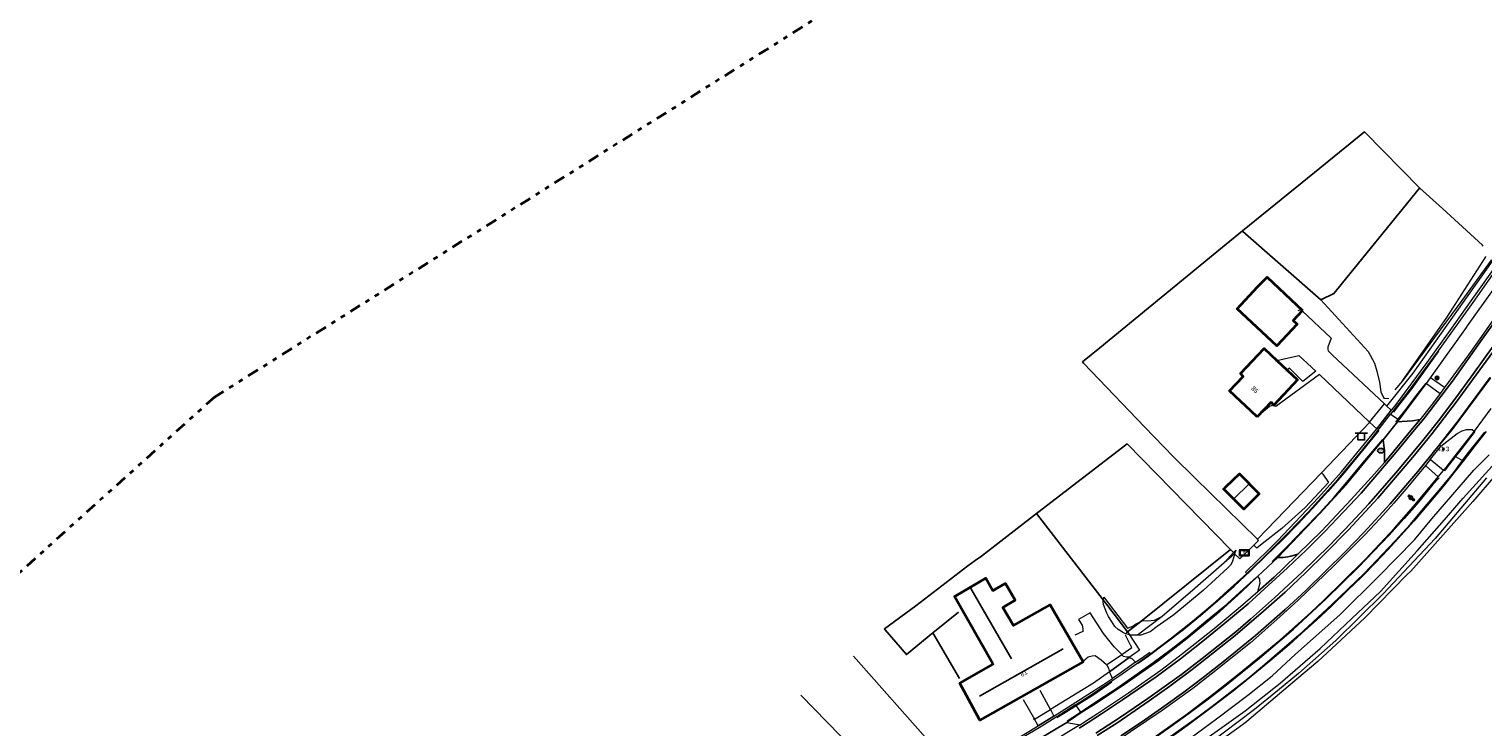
# Model space of a CAD drawing. Header units: metres. Extents: x 169249 to 194689, y 406250 to 412203.
# Tile 241 of 256: x 184550 to 184875, y 410184 to 410340. Entities that reach past the tile are written whole.
import ezdxf
from ezdxf.enums import TextEntityAlignment as Align

# ---------------------------------------------------------------- set-up
doc = ezdxf.new("R2010")
doc.units = ezdxf.units.M
doc.linetypes.add('BGT_NLCS_N264$0$AL-TEKENBLADGRENS', pattern=[11.5, 2.5, -1.5, 1, -1.5, 1, -1.5, 2.5])
doc.layers.get('0').update_dxf_attribs({"linetype": 'CONTINUOUS'})
for name, color, linetype, lineweight in [('BGT_NLCS_N264$0$B-WE-GW-TALUD_KRUIN-G', 252, 'CONTINUOUS', 18), ('BGT_NLCS_N264$0$B-WE-GW-TALUD_TEEN-G', 252, 'CONTINUOUS', 18), ('BGT_NLCS_N264$0$B-WE-GW-WATERGANG_INSTEEK-G', 252, 'CONTINUOUS', 18), ('BGT_NLCS_N264$0$B-WE-GW-WATERGANG_SLOOT_BODEM-G', 252, 'CONTINUOUS', 18), ('BGT_NLCS_N264$0$B-WE-IE-TERREINAFSCHEIDING_KUNSTMATIG_HEKWERK-G', 252, 'BGT_NLCS_N264$0$IE-TERREINAFSCHEIDING-KUNSTMATIG', 18), ('BGT_NLCS_N264$0$B-WE-OG-TOPOGRAFIE_BEBOUWING-G', 252, 'CONTINUOUS', 35), ('BGT_NLCS_N264$0$B-WE-OG-TOPOGRAFIE_CULTUURSCHEIDING-G', 252, 'CONTINUOUS', 18), ('BGT_NLCS_N264$0$B-WE-OG-TOPOGRAFIE_TERREIN_GROEN-GV', 252, 'CONTINUOUS', 18), ('BGT_NLCS_N264$0$B-WE-OG-TOPOGRAFIE_TERREIN_ONBEGROEID-GV', 252, 'CONTINUOUS', 18), ('BGT_NLCS_N264$0$B-WE-OG-TOPOGRAFIE_WEG_BERM-GV', 252, 'CONTINUOUS', 18), ('BGT_NLCS_N264$0$B-WE-OG-TOPOGRAFIE_WEG_RIJWEG-GV', 252, 'CONTINUOUS', 18), ('BGT_NLCS_N264$0$B-WE-OG-TOPOGRAFIE_WEG_RIJWIELPAD-GV', 252, 'CONTINUOUS', 18), ('BGT_NLCS_N264$0$B-WE-OG-TOPOGRAFIE_WEG_VERHARD-G', 252, 'CONTINUOUS', 18), ('BGT_NLCS_N264$0$B-WE-VW-BEWEGWIJZERING_DRAAGCONSTRUCTIE-S', 252, 'CONTINUOUS', 25), ('BGT_NLCS_N264$0$B-WE-VW-VERKEERSTEKEN_BORD-S', 252, 'CONTINUOUS', 25), ('BGT_NLCS_N264$0$X-XX-AL-TEKENBLADGRENS-G', 252, 'BGT_NLCS_N264$0$AL-TEKENBLADGRENS', 35), ('X-XX-AL-REFERENTIE-G', 7, 'CONTINUOUS', 18)]:
    doc.layers.add(name, color=color, linetype=linetype, lineweight=lineweight)
for name, color, linetype in [('BGT_NLCS_N264$0$B-WE-IE-MEUBILAIR_WEGMEUBILAIR-S', 252, 'CONTINUOUS'), ('BGT_NLCS_N264$0$B-WE-IE-TERREINAFSCHEIDING_KUNSTMATIG_HEKWERK_RASTER-G', 252, 'CONTINUOUS'), ('BGT_NLCS_N264$0$B-WE-KG-KADASTRAAL_NOK-G', 252, 'CONTINUOUS'), ('BGT_NLCS_N264$0$B-WE-KL-WATER_BRANDLEIDING_PUT-S', 252, 'CONTINUOUS'), ('BGT_NLCS_N264$0$B-WE-OG-TOPOGRAFIE_WEG_INRIT-GV', 252, 'CONTINUOUS'), ('BGT_NLCS_N264$0$B-WE-VW-MARKERING-G', 252, 'CONTINUOUS'), ('BGT_NLCS_N264$0$B-WE-VW-VERKEERSTEKEN_DRAAGCONSTRUCTIE-S', 252, 'CONTINUOUS'), ('BGT_NLCS_N264$0$Label_Nummeraanduidingreeks', 252, 'CONTINUOUS'), ('BGT_NLCS_N264$0$Label_Puntobject', 252, 'CONTINUOUS')]:
    doc.layers.add(name, color=color, linetype=linetype)
doc.styles.add('BGT_NLCS_N264$0$NLCS-ISO', font='NLCS-ISO.ttf')
doc.styles.add('BGT_NLCS_N264$0$STANDARD', font='txt')
doc.linetypes.add('BGT_NLCS_N264$0$IE-TERREINAFSCHEIDING-KUNSTMATIG', pattern='A,4,[82,NLCS.SHX,S=0.75,R=90,X=0,Y=0],4,-2', length=10)

# ---------------------------------------------------------------- blocks, each defined once
blk = doc.blocks.new('BGT_NLCS_N264$0$SVW-VERKEERSTEKEN_BORD_ANWB-SO')
blk.add_line((-1.375, 0), (1.375, 0))
at = {"flags": 128}
blk.add_lwpolyline([(-0.75, 0), (-0.75, -1.5), (0.75, -1.5), (0.75, 0)], close=True, dxfattribs=at)
blk = doc.blocks.new('BGT_NLCS_N264$0$SIE-WEG_WEGWIJZER-SO')
for q in [(-0.29, -0.29), (0, 0.41), (0.29, -0.29)]:
    blk.add_line((0, 0), q)
blk.add_circle((0, 0), 0.413)
blk = doc.blocks.new('BGT_NLCS_N264$0$SRI-TERREINKAST-SO')
at = {"ltscale": 0.1}
h = blk.add_hatch(color=256, dxfattribs=at)
h.paths.add_polyline_path([(1.16, 0.64), (-1.01, 0.64), (-1.01, -0.71), (1.16, -0.71)])
h.paths.add_polyline_path([(1.01, 0.49), (-0.86, 0.49), (-0.86, -0.56), (1.01, -0.56)], flags=16)
at = {"flags": 128}
for points in [[(1.16, 0.64), (-1.01, 0.64), (-1.01, -0.71), (1.16, -0.71)], [(1.01, 0.49), (-0.86, 0.49), (-0.86, -0.56), (1.01, -0.56)]]:
    blk.add_lwpolyline(points, close=True, dxfattribs=at)
at = {"style": 'BGT_NLCS_N264$0$NLCS-ISO'}
blk.add_text('RI', height=0.6, dxfattribs=at).set_placement((-0.26, -0.29))
blk = doc.blocks.new('BGT_NLCS_N264$0$SIE-WEG_STRAATPOT_BRANDKRAAN-SO')
blk.add_ellipse((0, 0), major_axis=(-0.729, 0), ratio=0.685994)
at = {"style": 'BGT_NLCS_N264$0$NLCS-ISO'}
blk.add_text('BR', height=0.4, dxfattribs=at).set_placement((-0.3, -0.15))
blk = doc.blocks.new('BGT_NLCS_N264$0$SIE-WEG_VERKEERSBORD_PAAL-SO')
blk.add_line((-0.3, 0), (0.3, 0))
for radius in [0.2, 0.0745]:
    blk.add_circle((0, 0), radius)
blk = doc.blocks.new('BGT_NLCS_N264$0$SIE-WEG_PAAL_ALGEMEEN_TYPE_02-SO')
at = {"ltscale": 0.5}
h = blk.add_hatch(color=256, dxfattribs=at)
h.paths.add_polyline_path([(0, 0), (0.1875, 0, 0.41421356), (0, 0.1875)])
h.paths.add_polyline_path([(0, -0.1875), (0, 0), (-0.1875, 0, 0.41421356)])
for p, q in [((-0.1875, 0), (0.1875, 0)), ((0, -0.1875), (0, 0.1875))]:
    blk.add_line(p, q, dxfattribs=at)
blk.add_circle((0, 0), 0.1875, dxfattribs=at)
blk = doc.blocks.new('BGT_NLCS_N264')
at = {"layer": 'BGT_NLCS_N264$0$B-WE-GW-TALUD_KRUIN-G'}
for p, q in [((184856.9, 410261.17, 11.32), (184855.17, 410259.13, 11.29)), ((184819.57, 410223.32, 10.83), (184819.34, 410222.48, 10.9))]:
    blk.add_line(p, q, dxfattribs=at)
for points in [[(184876.75, 410288.15, 11.43), (184870.13, 410279.14, 11.4), (184856.9, 410261.17, 11.32)], [(184794.91, 410204.62, 11.27), (184794.34, 410204.85, 11.27), (184794.02, 410205.07, 11.26), (184793.26, 410205.59, 11.24), (184792.52, 410206.24, 11.25), (184791.76, 410207.41, 11.26), (184791.1, 410208.47, 11.24), (184790.75, 410209.22, 11.18), (184790.36, 410210.21, 11.14), (184790, 410211.17, 11.05), (184789.95, 410211.79, 11.01), (184789.96, 410212.16, 10.98)], [(184789.96, 410212.16, 10.98), (184789.97, 410212.28, 10.98), (184789.98, 410212.47, 10.96), (184790.05, 410212.79, 10.77)], [(184795.8, 410204.38, 11.29), (184795.24, 410204.49, 11.28), (184794.91, 410204.62, 11.27)]]:
    blk.add_polyline3d(points, dxfattribs=at)
at = {"layer": 'BGT_NLCS_N264$0$B-WE-GW-TALUD_TEEN-G'}
blk.add_line((184819.07, 410222.76, 10.78), (184819.57, 410223.32, 10.83), dxfattribs=at)
blk.add_polyline3d([(184790.05, 410212.79, 10.77), (184795.4, 410205.84, 10.74), (184796.53, 410206.29, 10.73), (184797.16, 410206.74, 10.72), (184798.33, 410207.36, 10.71)], dxfattribs=at)
at = {"layer": 'BGT_NLCS_N264$0$B-WE-GW-WATERGANG_INSTEEK-G'}
blk.add_polyline3d([(184877.65, 410239.98, 10.25), (184872.59, 410234.2, 10.22), (184858.73, 410218.63, 10.15), (184857.87, 410217.75, 10.15), (184848.47, 410208.13, 10.2), (184837.94, 410198.42, 10.24), (184833.24, 410194.43, 10.25), (184822.61, 410185.43, 10.27), (184822.02, 410184.93, 10.27), (184821.11, 410184.27, 10.27), (184809.13, 410175.59, 10.27)], dxfattribs=at)
at = {"layer": 'BGT_NLCS_N264$0$B-WE-GW-WATERGANG_SLOOT_BODEM-G'}
for points in [[(184875.68, 410239.45, 9.28), (184864.2, 410225.91, 9.28), (184852.56, 410213.5, 9.27), (184842.01, 410203.1, 9.27), (184833.63, 410195.71, 9.27), (184828.93, 410191.86, 9.29), (184823.8, 410187.65, 9.31), (184813.43, 410179.83, 9.32)], [(184812.08, 410180.48, 9.29), (184817.49, 410184.36, 9.29), (184821.7, 410187.37, 9.29), (184829.51, 410193.54, 9.3), (184838.46, 410201.32, 9.29), (184845.59, 410207.99, 9.28), (184851.98, 410214.07, 9.28), (184860.2, 410223.15, 9.27), (184866.25, 410230.11, 9.27), (184869.48, 410233.82, 9.27), (184870.48, 410234.96, 9.27), (184877.61, 410242.8, 9.27)]]:
    blk.add_polyline3d(points, dxfattribs=at)
at = {"layer": 'BGT_NLCS_N264$0$B-WE-IE-TERREINAFSCHEIDING_KUNSTMATIG_HEKWERK-G'}
for p, q in [((184853.7, 410255.84, 10.99), (184859.31, 410262.86, 11.43)), ((184849.48, 410251.85, 11.23), (184838.75, 410240.57, 11.66)), ((184790.93, 410197.78, 11.55), (184794.07, 410199.95, 11.53))]:
    blk.add_line(p, q, dxfattribs=at)
blk.add_polyline3d([(184794.07, 410199.95, 11.53), (184796.33, 410201.5, 11.52), (184796.04, 410202.08, 11.48), (184794.93, 410204.31, 11.35)], dxfattribs=at)
at = {"layer": 'BGT_NLCS_N264$0$B-WE-IE-TERREINAFSCHEIDING_KUNSTMATIG_HEKWERK_RASTER-G'}
for p, q in [((184824.44, 410225.76, 11.12), (184838.75, 410240.57, 11.66)), ((184789.96, 410212.16, 10.88), (184775, 410231.49, 10.76)), ((184818.41, 410223.41, 10.8), (184798.33, 410207.36, 10.71)), ((184751.84, 410204.82, 11.05), (184757.59, 410209.42, 11.71)), ((184751.84, 410204.82, 11.05), (184757.79, 410194.57, 11.66)), ((184798.33, 410207.36, 10.71), (184795.39, 410205, 10.87))]:
    blk.add_line(p, q, dxfattribs=at)
for points in [[(184821.07, 410294.69, 11.02), (184837.18, 410307.74, 11.02), (184848.39, 410316.82, 11.02), (184860.77, 410304.24, 10.92), (184865.81, 410299.68, 10.85), (184874.82, 410291.53, 10.73)], [(184838.62, 410279.31, 11.15), (184841.54, 410280.72, 11.1), (184860.73, 410304.28, 10.92)], [(184821.07, 410294.69, 11.02), (184816.61, 410291.04, 11), (184789.16, 410268.58, 10.9), (184785.27, 410265.4, 10.88), (184785.51, 410265.15, 10.88), (184787.31, 410263.28, 10.87), (184799.19, 410250.91, 10.82), (184805.69, 410244.14, 10.78), (184810.42, 410239.5, 10.87), (184824.44, 410225.76, 11.12)], [(184821.07, 410294.69, 11.02), (184821.21, 410294.58, 11.02), (184838.62, 410279.31, 11.15)], [(184775, 410231.49, 10.76), (184775.29, 410231.72, 10.76), (184795.29, 410247.05, 10.72), (184818.41, 410223.41, 10.8)], [(184775, 410231.49, 10.76), (184762.74, 410221.97, 11.29), (184761.26, 410221.02, 11.35), (184759.67, 410219.79, 11.32), (184748.03, 410210.86, 11.08), (184741.01, 410205.67, 11.01), (184741.19, 410205.46, 11), (184745.92, 410199.96, 10.99), (184751.84, 410204.82, 11.05)], [(184795.39, 410205, 10.87), (184792.39, 410208.98, 10.88), (184791.37, 410210.32, 10.88), (184791.02, 410210.79, 10.88), (184790.62, 410211.32, 10.88), (184789.96, 410212.16, 10.88)], [(184722.28, 410190.85, 10.68), (184740, 410172.77, 10.59), (184751.91, 410179.49, 11.04), (184734.07, 410199.6, 10.8)]]:
    blk.add_polyline3d(points, dxfattribs=at)
at = {"layer": 'BGT_NLCS_N264$0$B-WE-KG-KADASTRAAL_NOK-G'}
for p, q in [((184769.43, 410199, 17), (184760.36, 410214.75, 17.13)), ((184762.25, 410190.62, 20.08), (184781, 410201.23, 20.08))]:
    blk.add_line(p, q, dxfattribs=at)
blk.add_polyline3d([(184822.45, 410238.03, 15.36), (184822.41, 410237.99, 15.35), (184819.32, 410234.9, 15.11), (184819.17, 410234.74, 15.1)], dxfattribs=at)
at = {"layer": 'BGT_NLCS_N264$0$B-WE-OG-TOPOGRAFIE_BEBOUWING-G'}
for p, q in [((184834.51, 410276.92, 14.1), (184834.43, 410276.83, 14.11)), ((184828.79, 410265.72, 14.68), (184831.07, 410263.57, 14.7)), ((184827.48, 410256.42, 15.82), (184824.35, 410253.08, 15.69)), ((184824.35, 410253.08, 15.69), (184824.27, 410253.15, 15.69))]:
    blk.add_line(p, q, dxfattribs=at)
for points in [[(184834.43, 410276.83, 14.11), (184832.41, 410274.65, 14.39), (184833.29, 410273.83, 14.48), (184828.77, 410268.96, 14.47), (184819.92, 410277.26, 14.44), (184824.43, 410282.17, 14.37), (184826.64, 410284.34, 13.98), (184834.51, 410276.92, 14.1)], [(184824.27, 410253.15, 15.69), (184818.19, 410258.94, 15.63), (184821.24, 410262.16, 15.67), (184820.64, 410262.79, 14.64), (184825.95, 410268.41, 14.67), (184828.79, 410265.72, 14.68)], [(184831.07, 410263.57, 14.7), (184833.41, 410261.36, 14.71), (184828.12, 410255.75, 14.68), (184827.48, 410256.42, 15.82)], [(184824.35, 410253.08, 15.69), (184824.35, 410253.08, 15.69), (184824.35, 410253.08, 15.69)], [(184819.03, 410239.03, 13.37), (184820.45, 410240.37, 13.44), (184824.85, 410235.86, 13.47), (184821.41, 410232.44, 13.45), (184816.87, 410236.99, 13.27), (184817.21, 410237.31, 13.28), (184819.03, 410239.03, 13.37)], [(184756.97, 410213.1, 14.03), (184759.91, 410214.82, 14.03), (184763.69, 410217.04, 14.03), (184765.26, 410214.25, 14), (184765.69, 410214.49, 13.89), (184768.04, 410215.83, 13.26), (184768.08, 410215.85, 13.25), (184770.23, 410212.15, 13.22), (184767.46, 410210.49, 14.01), (184769.9, 410206.45, 13.98), (184778.09, 410211.06, 13.98), (184785.43, 410198.31, 15.61), (184762.33, 410185.28, 15.63), (184757.85, 410193.56, 15.69), (184765.29, 410197.78, 15.51), (184765.24, 410197.88, 13.64), (184756.71, 410212.95, 14.03), (184756.97, 410213.1, 14.03)]]:
    blk.add_polyline3d(points, dxfattribs=at)
at = {"layer": 'BGT_NLCS_N264$0$B-WE-OG-TOPOGRAFIE_CULTUURSCHEIDING-G'}
blk.add_line((184874.94, 410291.29, 10.46), (184874.82, 410291.53, 10.73), dxfattribs=at)
for points in [[(184856.9, 410261.17, 11.32), (184866.77, 410275.34, 11.23), (184875.54, 410288.88, 10.97), (184875.56, 410288.99, 10.94)], [(184838.62, 410279.31, 11.15), (184841.81, 410275.78, 11.26), (184849.21, 410267.71, 11.33), (184850.64, 410265.08, 11.4), (184851.16, 410263.29, 11.44), (184851.72, 410260.86, 11.48), (184852.08, 410258.72, 11.52), (184852.71, 410257.31, 11.53), (184853.81, 410257.22, 11.54)]]:
    blk.add_polyline3d(points, dxfattribs=at)
at = {"layer": 'BGT_NLCS_N264$0$B-WE-OG-TOPOGRAFIE_TERREIN_GROEN-GV'}
for p, q in [((184819.07, 410222.76, 10.78), (184819.34, 410222.48, 10.9)), ((184795.39, 410205, 10.87), (184794.91, 410204.62, 5.26)), ((184795.66, 410199.33, 10.62), (184795.77, 410199.29, 11.51))]:
    blk.add_line(p, q, dxfattribs=at)
blk.add_polyline3d([(184823.62, 410224.39, 10.98), (184824.71, 410225.46, 11.04), (184824.44, 410225.76, 11.12)], dxfattribs=at)
at = {"layer": 'BGT_NLCS_N264$0$B-WE-OG-TOPOGRAFIE_TERREIN_ONBEGROEID-GV', "linetype": 'Continuous'}
for p, q in [((184849.54, 410251.92, 11.37), (184852.84, 410256.01, 11.37)), ((184852.84, 410256.01, 11.37), (184853.37, 410255.51, 11.36)), ((184853.37, 410255.51, 11.36), (184853.7, 410255.84, 10.99)), ((184774.54, 410185.52, 11.53), (184778.16, 410187.69, 11.54))]:
    blk.add_line(p, q, dxfattribs=at)
blk.add_polyline3d([(184859.31, 410262.86, 11.43), (184877.04, 410287.95, 11.31), (184876.75, 410288.15, 11.43)], dxfattribs=at)
at = {"layer": 'BGT_NLCS_N264$0$B-WE-OG-TOPOGRAFIE_WEG_BERM-GV'}
for p, q in [((184849.54, 410251.92, 11.37), (184849.48, 410251.85, 11.23)), ((184851.13, 410250.41, 11.33), (184849.54, 410251.92, 11.37)), ((184864.9, 410239.7, 11.54), (184862.06, 410242.23, 11.77)), ((184817.02, 410220.49, 10.6), (184819.07, 410222.76, 10.78)), ((184819.34, 410222.48, 10.9), (184817.02, 410220.49, 10.6)), ((184819.07, 410222.76, 10.78), (184818.41, 410223.41, 10.8)), ((184803.13, 410208.46, 10.69), (184797.62, 410204.27, 11.28)), ((184795.39, 410205, 10.87), (184795.8, 410204.38, 11.29)), ((184790.87, 410193.84, 11.35), (184792.01, 410194.63, 11.33)), ((184792.01, 410194.63, 11.33), (184791.35, 410196.11, 11.44)), ((184774.54, 410185.52, 11.53), (184774.28, 410185.48, 11.55)), ((184775.38, 410183.99, 11.37), (184774.54, 410185.52, 11.53)), ((184778.16, 410187.69, 11.54), (184778.89, 410186.19, 11.37)), ((184781.78, 410184.76, 11.45), (184784.77, 410184.22, 11.53))]:
    blk.add_line(p, q, dxfattribs=at)
for points in [[(184822.07, 410218.05, 11.38), (184821.78, 410218.36, 11.39), (184824.49, 410221.02, 11.26), (184826.85, 410223.32, 11.3), (184828.94, 410225.37, 11.37), (184838.11, 410235.04, 11.37), (184843.21, 410240.83, 11.31), (184851.13, 410250.41, 11.33)], [(184875.63, 410249.81, 11.5), (184873.4, 410246.97, 11.49), (184870.48, 410243.21, 11.48)], [(184805.37, 410178.27, 11.11), (184815.26, 410185.57, 11.2), (184822.29, 410190.87, 11.22), (184827.7, 410195.22, 11.18), (184832.95, 410200.07, 11.15), (184842.89, 410208.84, 11.18), (184851.57, 410217.49, 11.18), (184859.56, 410225.64, 11.18), (184863.48, 410230.28, 11.18), (184872.86, 410241.19, 11.15), (184876.24, 410244.6, 11.14)], [(184870.48, 410243.21, 11.48), (184868.4, 410240.58, 11.49), (184866.29, 410237.88, 11.49), (184862.4, 410233.27, 11.45), (184859.39, 410229.78, 11.52), (184853.7, 410223.44, 11.54), (184850.82, 410220.48, 11.55), (184847.69, 410217.27, 11.56), (184844.68, 410214.35, 11.59), (184840.92, 410210.73, 11.56), (184837.67, 410207.67, 11.6), (184834.3, 410204.67, 11.62), (184831.51, 410202.14, 11.59), (184827.18, 410198.44, 11.59), (184823.04, 410195.01, 11.6), (184819.02, 410191.77, 11.59), (184814.11, 410188.03, 11.57), (184808.74, 410184, 11.51), (184806.31, 410182.26, 11.54), (184800.87, 410178.51, 11.49), (184796.01, 410175.3, 11.48), (184793.89, 410173.95, 11.48)], [(184862.06, 410242.23, 11.77), (184858.1, 410237.47, 11.71), (184854.95, 410233.83, 11.76), (184851.82, 410230.32, 11.73), (184848.49, 410226.76, 11.73), (184845.22, 410223.46, 11.78), (184841.64, 410219.89, 11.75), (184837.48, 410215.88, 11.76), (184833.64, 410212.18, 11.75), (184829.46, 410208.35, 11.77), (184825.43, 410204.83, 11.76), (184822.89, 410202.6, 11.77), (184814.12, 410195.56, 11.76), (184809.96, 410192.35, 11.77), (184803.14, 410187.43, 11.77), (184792.62, 410180.33, 11.72), (184790.6, 410179.05, 11.71), (184784.32, 410175.07, 11.69)], [(184838.75, 410240.57, 11.66), (184839.04, 410240.31, 11.5), (184840.37, 410238.44, 11.31), (184835.12, 410232.8, 11.33), (184829.86, 410228.15, 11.31), (184825.47, 410224.7, 11.21), (184824.29, 410223.77, 11.18), (184823.62, 410224.39, 10.98)], [(184801.24, 410181.38, 11.5), (184808.41, 410186.45, 11.53), (184814.72, 410191.21, 11.51), (184820.33, 410195.72, 11.54), (184829.42, 410203.16, 11.56), (184836.35, 410209.39, 11.55), (184839.32, 410212.13, 11.59), (184843.46, 410216.24, 11.59), (184848.58, 410221.3, 11.6), (184851.74, 410224.6, 11.6), (184855.07, 410228.19, 11.58), (184859.29, 410233.02, 11.57), (184864.9, 410239.7, 11.54)], [(184823.62, 410224.39, 10.98), (184820.5, 410221.32, 10.83), (184819.34, 410222.48, 10.9)], [(184819.34, 410222.48, 10.9), (184819.15, 410221.82, 10.95), (184818.8, 410220.62, 11.07), (184818.4, 410219.94, 11.15), (184817.85, 410219.35, 11.18), (184812.27, 410214.24, 11.25), (184805.72, 410208.87, 11.28), (184802.04, 410206.19, 11.29), (184800.48, 410205.05, 11.28), (184798.35, 410204.26, 11.28), (184797.62, 410204.27, 11.28)], [(184817.02, 410220.49, 10.6), (184809.95, 410214.29, 10.64), (184808.42, 410212.99, 10.65), (184803.13, 410208.46, 10.69)], [(184824.54, 410217.47, 11.38), (184820.89, 410213.95, 11.4), (184815.28, 410208.93, 11.38), (184808.65, 410203.5, 11.38), (184802.34, 410198.51, 11.39), (184794.59, 410193.16, 11.38), (184788.34, 410189.04, 11.39), (184785.04, 410186.89, 11.38)], [(184800.59, 410200.22, 11.37), (184802.77, 410201.8, 11.39), (184805.22, 410203.71, 11.39), (184809.92, 410207.39, 11.43), (184812.56, 410209.61, 11.42), (184815.03, 410211.71, 11.38), (184817.77, 410214.19, 11.34), (184822.07, 410218.05, 11.38)], [(184824.52, 410214.06, 11.52), (184825.02, 410216.02, 11.47), (184825, 410216.44, 11.47), (184824.96, 410216.81, 11.47), (184824.54, 410217.47, 11.38)], [(184795.6, 410191.37, 11.48), (184802.82, 410196.44, 11.51), (184807.7, 410200.22, 11.48), (184814.79, 410205.76, 11.5), (184820.15, 410210.23, 11.5), (184824.52, 410214.06, 11.52)], [(184803.13, 410208.46, 10.69), (184801.33, 410207.55, 10.7), (184799.92, 410207.39, 10.7), (184798.99, 410207.5, 10.7), (184798.33, 410207.36, 10.71)], [(184795.8, 410204.38, 11.29), (184798.06, 410200.95, 11.53), (184795.77, 410199.29, 11.51)], [(184797.62, 410204.27, 11.28), (184797.23, 410204.27, 11.28), (184796.18, 410204.3, 11.29), (184795.8, 410204.38, 11.29)], [(184795.77, 410199.29, 11.51), (184796.35, 410199.04, 11.45), (184797.16, 410198.23, 11.33)], [(184797.16, 410198.23, 11.33), (184799.02, 410199.55, 11.32), (184800.33, 410200.43, 11.38), (184800.59, 410200.22, 11.37)], [(184791.35, 410196.11, 11.44), (184787.78, 410193.53, 11.45), (184778.16, 410187.69, 11.54)], [(184778.89, 410186.19, 11.37), (184789.78, 410193.09, 11.34), (184790.87, 410193.84, 11.35)], [(184784.77, 410184.22, 11.53), (184786.23, 410185.2, 11.51), (184788.64, 410186.8, 11.48), (184795.6, 410191.37, 11.48)], [(184785.04, 410186.89, 11.38), (184782.82, 410185.46, 11.37), (184781.78, 410184.76, 11.45)], [(184761.53, 410175.93, 11.39), (184764.09, 410177.36, 11.38), (184770.1, 410180.84, 11.37), (184775.38, 410183.99, 11.37)]]:
    blk.add_polyline3d(points, dxfattribs=at)
at = {"layer": 'BGT_NLCS_N264$0$B-WE-OG-TOPOGRAFIE_WEG_INRIT-GV'}
for p, q in [((184851.13, 410250.41, 11.33), (184854.38, 410254.57, 11.33)), ((184854.38, 410254.57, 11.33), (184853.37, 410255.51, 11.36)), ((184855.76, 410251.98, 11.3), (184852.6, 410247.99, 11.32)), ((184852.86, 410242.92, 11.49), (184859.12, 410250.47, 11.52)), ((184859.12, 410250.47, 11.52), (184860.84, 410252.55, 11.52)), ((184829.02, 410221.69, 11.38), (184824.54, 410217.47, 11.38)), ((184791.35, 410196.11, 11.44), (184795.77, 410199.29, 11.51)), ((184781.78, 410184.76, 11.45), (184775.19, 410180.82, 11.5)), ((184775.38, 410183.99, 11.37), (184778.89, 410186.19, 11.37))]:
    blk.add_line(p, q, dxfattribs=at)
for points in [[(184860.84, 410252.55, 11.52), (184859.11, 410252.22, 11.41), (184856.73, 410252.05, 11.33), (184855.76, 410251.98, 11.3)], [(184852.6, 410247.99, 11.32), (184852.89, 410245.48, 11.43), (184852.86, 410242.92, 11.49)], [(184824.52, 410214.06, 11.52), (184828.18, 410217.29, 11.5), (184830.26, 410219.25, 11.48), (184833.47, 410222.41, 11.46)], [(184833.47, 410222.41, 11.46), (184831.91, 410221.92, 11.51), (184831.23, 410221.83, 11.49), (184830.18, 410221.66, 11.45), (184829.02, 410221.69, 11.38)]]:
    blk.add_polyline3d(points, dxfattribs=at)
at = {"layer": 'BGT_NLCS_N264$0$B-WE-OG-TOPOGRAFIE_WEG_RIJWEG-GV'}
for p, q in [((184866.28, 410259.65, 11.55), (184865.3, 410258.33, 11.55)), ((184865.5, 410246.54, 11.73), (184865.11, 410246.79, 11.76))]:
    blk.add_line(p, q, dxfattribs=at)
for points in [[(184922.75, 410334.39, 11.82), (184920.42, 410332.02, 11.84), (184919.48, 410331.03, 11.84), (184918.6, 410330.11, 11.84), (184917.35, 410328.74, 11.81), (184915.03, 410326.18, 11.8), (184911.71, 410322.52, 11.81), (184909.89, 410320.27, 11.8), (184908.36, 410318.15, 11.8), (184906.14, 410315.05, 11.75), (184900.55, 410307.51, 11.71), (184894.95, 410299.62, 11.68), (184887.07, 410288.76, 11.66), (184879.59, 410278.23, 11.62), (184874.54, 410271.06, 11.6), (184871.68, 410267, 11.59), (184866.28, 410259.65, 11.55)], [(184865.11, 410246.79, 11.76), (184865.1, 410246.8, 11.76), (184869.32, 410252.19, 11.76), (184876.53, 410261.89, 11.71), (184876.57, 410261.85, 11.71)], [(184865.3, 410258.33, 11.55), (184863.79, 410256.3, 11.54), (184860.84, 410252.55, 11.52)], [(184865.5, 410246.54, 11.73), (184869.15, 410249.39, 11.67), (184870.25, 410249.98, 11.65), (184871.23, 410250.28, 11.64), (184871.86, 410250.31, 11.62), (184872.45, 410250.28, 11.58), (184872.95, 410249.94, 11.52)], [(184863.08, 410243.55, 11.78), (184865.37, 410246.38, 11.73), (184865.5, 410246.54, 11.73)], [(184852.86, 410242.92, 11.49), (184850.63, 410240.36, 11.51), (184845.4, 410234.59, 11.53), (184838.81, 410227.59, 11.52), (184833.47, 410222.41, 11.46)], [(184784.77, 410184.22, 11.53), (184781.8, 410182.41, 11.56), (184778.73, 410180.52, 11.56), (184773.8, 410177.58, 11.56)]]:
    blk.add_polyline3d(points, dxfattribs=at)
at = {"layer": 'BGT_NLCS_N264$0$B-WE-OG-TOPOGRAFIE_WEG_RIJWIELPAD-GV'}
for p, q in [((184856.12, 410252.45, 11.3), (184862.25, 410260.57, 11.36)), ((184862.25, 410260.57, 11.36), (184863.17, 410261.83, 11.36)), ((184862.25, 410260.57, 11.36), (184865.3, 410258.33, 11.55)), ((184866.28, 410259.65, 11.55), (184863.17, 410261.83, 11.36)), ((184854.21, 410253.7, 11.32), (184855.92, 410252.57, 11.31)), ((184876.67, 410254.98, 11.52), (184872.95, 410249.94, 11.52)), ((184855.76, 410251.98, 11.3), (184856.12, 410252.45, 11.3)), ((184855.92, 410252.57, 11.31), (184856.12, 410252.45, 11.3)), ((184872.95, 410249.94, 11.52), (184868.6, 410244.37, 11.54)), ((184863.08, 410243.55, 11.78), (184862.06, 410242.23, 11.77)), ((184866.04, 410241.09, 11.55), (184863.08, 410243.55, 11.78)), ((184868.6, 410244.37, 11.54), (184866.04, 410241.09, 11.55)), ((184868.6, 410244.37, 11.54), (184868.78, 410244.26, 11.53)), ((184868.78, 410244.26, 11.53), (184870.3, 410243.32, 11.48)), ((184870.3, 410243.32, 11.48), (184870.48, 410243.21, 11.48)), ((184864.9, 410239.7, 11.54), (184866.04, 410241.09, 11.55)), ((184783.87, 410188.54, 11.36), (184783.75, 410188.7, 11.36)), ((184784.93, 410187.04, 11.37), (184783.87, 410188.54, 11.36)), ((184785.04, 410186.89, 11.38), (184784.93, 410187.04, 11.37))]:
    blk.add_line(p, q, dxfattribs=at)
for points in [[(184863.17, 410261.83, 11.36), (184871.19, 410273.11, 11.42), (184871.42, 410273.44, 11.42), (184877.23, 410281.56, 11.44), (184885.14, 410292.73, 11.52), (184896.35, 410308.52, 11.54), (184901.86, 410316.04, 11.56), (184906.31, 410321.96, 11.57), (184909.73, 410326.26, 11.61), (184913.11, 410330.32, 11.61), (184916.16, 410333.91, 11.61)], [(184879.11, 410287.91, 11.46), (184872.6, 410278.7, 11.41), (184864.85, 410267.86, 11.34), (184858.14, 410258.78, 11.31), (184854.21, 410253.7, 11.32)], [(184879.11, 410287.91, 11.46), (184878.65, 410288.15, 11.47), (184872.21, 410279.06, 11.4), (184867.83, 410272.93, 11.37), (184862.35, 410265.26, 11.33), (184855.19, 410255.58, 11.33), (184854.38, 410254.57, 11.33)], [(184822.07, 410218.05, 11.38), (184825.6, 410221.41, 11.33), (184831.27, 410227.12, 11.3), (184835.89, 410231.9, 11.34), (184842.39, 410239.1, 11.31), (184846.66, 410244.14, 11.3), (184849.65, 410247.84, 11.32), (184854.21, 410253.7, 11.32)], [(184829.02, 410221.69, 11.38), (184838.37, 410231.47, 11.36), (184844.27, 410237.92, 11.34), (184851.29, 410246.41, 11.32), (184852.6, 410247.99, 11.32)], [(184783.75, 410188.7, 11.36), (184786.83, 410190.68, 11.36), (184790.95, 410193.47, 11.37), (184793.45, 410195.11, 11.35), (184797.68, 410198.09, 11.33), (184800.59, 410200.22, 11.37)], [(184797.16, 410198.23, 11.33), (184793.96, 410195.97, 11.35), (184792.01, 410194.63, 11.33)], [(184783.75, 410188.7, 11.36), (184780.37, 410186.52, 11.36), (184775.6, 410183.59, 11.34), (184769.12, 410179.75, 11.35), (184764.05, 410176.86, 11.38), (184756.18, 410172.45, 11.44)]]:
    blk.add_polyline3d(points, dxfattribs=at)
at = {"layer": 'BGT_NLCS_N264$0$B-WE-OG-TOPOGRAFIE_WEG_VERHARD-G'}
for p, q in [((184828.46, 410265.65, 12.05), (184828.79, 410265.72, 12.05)), ((184824.27, 410253.15, 12), (184824.15, 410253.3, 11.99)), ((184824.35, 410253.08, 12), (184824.35, 410253.08, 12)), ((184778.16, 410187.69, 11.54), (184775.81, 410191.9, 11.64)), ((184772.03, 410189.93, 11.62), (184774.54, 410185.52, 11.53))]:
    blk.add_line(p, q, dxfattribs=at)
for points in [[(184833.55, 410276.87, 11.94), (184834.17, 410277.08, 11.96), (184834.43, 410276.83, 11.95)], [(184834.43, 410276.83, 11.95), (184840.95, 410270.7, 11.76), (184840.18, 410268.68, 11.83), (184840.19, 410268.15, 11.83), (184840.24, 410267.85, 11.83), (184841.13, 410266.99, 11.71), (184852.84, 410256.01, 11.37)], [(184828.79, 410265.72, 12.05), (184833.72, 410266.82, 11.9), (184837.5, 410263.29, 11.76), (184834.61, 410261.05, 11.94), (184831.59, 410263.99, 12.03), (184831.07, 410263.57, 12.05)], [(184831.07, 410263.57, 12.05), (184830.83, 410263.39, 12.06), (184830.81, 410263.37, 12.06)], [(184849.54, 410251.92, 11.37), (184838.33, 410262.56, 11.66), (184828.57, 410255.41, 12.03), (184827.95, 410255.58, 12.04), (184827.73, 410255.62, 12.04), (184827.49, 410255.57, 12.04), (184827.16, 410255.39, 12.04), (184824.35, 410253.08, 12)], [(184824.35, 410253.08, 12), (184824.33, 410253.07, 12), (184824.27, 410253.15, 12)], [(184794.07, 410199.95, 11.57), (184792.63, 410201.42, 11.61), (184792.38, 410201.68, 11.61), (184790.02, 410204.67, 11.53), (184787.01, 410209.3, 11.5), (184784.42, 410207.77, 11.58), (184785.2, 410206.55, 11.66), (184785.38, 410205.72, 11.69), (184785.37, 410205.11, 11.7), (184783.58, 410204.29, 11.77)], [(184785.52, 410198.56, 11.74), (184786.61, 410199.46, 11.72), (184787.47, 410199.69, 11.73), (184788.12, 410199.74, 11.72), (184789.47, 410198.77, 11.66), (184790.64, 410197.7, 11.52), (184791.2, 410196.79, 11.45), (184791.23, 410196.66, 11.45), (184791.35, 410196.11, 11.44)], [(184795.66, 410199.33, 11.52), (184795.13, 410199.33, 11.53), (184794.46, 410199.54, 11.56), (184794.28, 410199.73, 11.56), (184794.07, 410199.95, 11.57)], [(184795.77, 410199.29, 11.51), (184795.69, 410199.33, 11.52), (184795.66, 410199.33, 11.52)]]:
    blk.add_polyline3d(points, dxfattribs=at)
at = {"layer": 'BGT_NLCS_N264$0$B-WE-VW-MARKERING-G'}
blk.add_line((184855.42, 410251.92, 11.35), (184855.92, 410252.57, 11.36), dxfattribs=at)
at = {"layer": 'BGT_NLCS_N264$0$B-WE-VW-MARKERING-G', "linetype": 'Continuous'}
for points in [[(184881.28, 410279.57, 11.68), (184874.73, 410270.47, 11.6), (184868.07, 410261.12, 11.6), (184861.64, 410252.7, 11.53), (184859.57, 410250.18, 11.54), (184855.49, 410245.23, 11.56), (184847.64, 410236.04, 11.56), (184843.75, 410231.96, 11.56), (184839.49, 410227.49, 11.52), (184835.39, 410223.39, 11.49), (184831.2, 410219.33, 11.49), (184826.87, 410215.39, 11.53), (184822.33, 410211.32, 11.48), (184817.99, 410207.61, 11.52), (184812.25, 410202.92, 11.5), (184807.2, 410198.99, 11.53), (184801.75, 410195, 11.56), (184797.55, 410192.03, 11.55), (184794.27, 410189.82, 11.53), (184789.54, 410186.69, 11.5), (184786.55, 410184.76, 11.51), (184784.53, 410183.46, 11.52)], [(184877.55, 410269.42, 11.62), (184872.28, 410262.05, 11.63), (184868.61, 410257.05, 11.57), (184864.95, 410252.25, 11.62), (184862.05, 410248.56, 11.61), (184861.17, 410247.44, 11.6), (184855.42, 410240.59, 11.62), (184849.34, 410233.69, 11.63), (184845.34, 410229.35, 11.62), (184840.48, 410224.3, 11.66), (184834.42, 410218.37, 11.6), (184828.22, 410212.61, 11.62), (184822.86, 410207.89, 11.63), (184819.58, 410205.05, 11.6), (184812.04, 410199.05, 11.65), (184807.44, 410195.51, 11.6), (184803.06, 410192.33, 11.63), (184799.89, 410190.11, 11.65), (184793.81, 410185.94, 11.63), (184788.26, 410182.35, 11.61)], [(184788.61, 410181.85, 11.65), (184792.95, 410184.6, 11.66), (184800.23, 410189.62, 11.66), (184804.81, 410192.86, 11.72), (184809.87, 410196.64, 11.73), (184819.45, 410204.23, 11.69), (184825.8, 410209.63, 11.7), (184830.62, 410213.93, 11.72), (184835.25, 410218.27, 11.69), (184839.49, 410222.46, 11.69), (184844.82, 410227.85, 11.7), (184851.37, 410234.93, 11.66), (184859.2, 410244.1, 11.69), (184862.57, 410248.21, 11.69), (184863.54, 410249.4, 11.69), (184868.93, 410256.39, 11.62), (184877.86, 410268.59, 11.66)], [(184865.11, 410246.79, 11.74), (184867.97, 410250.31, 11.73), (184875.1, 410259.8, 11.75), (184876.57, 410261.85, 11.73)], [(184793.88, 410181.74, 11.73), (184798.51, 410184.85, 11.7), (184802.99, 410187.93, 11.7), (184807.95, 410191.51, 11.73), (184812.3, 410194.84, 11.8), (184817.16, 410198.6, 11.73), (184824, 410204.19, 11.79), (184830.67, 410210.01, 11.73), (184835.27, 410214.27, 11.73), (184839.76, 410218.68, 11.78), (184844.04, 410222.91, 11.73), (184848.24, 410227.27, 11.76), (184854.1, 410233.68, 11.73), (184860.3, 410240.87, 11.75), (184865.11, 410246.79, 11.74)]]:
    blk.add_polyline3d(points, dxfattribs=at)
at = {"layer": 'BGT_NLCS_N264$0$B-WE-VW-MARKERING-G'}
for points in [[(184854.85, 410254.16, 11.33), (184855.92, 410255.57, 11.33), (184858.95, 410259.48, 11.37), (184864.97, 410267.77, 11.34)], [(184855.92, 410252.57, 11.36), (184857.41, 410254.49, 11.38), (184860.43, 410258.38, 11.4), (184862.17, 410260.63, 11.44)], [(184797.75, 410197.99, 11.39), (184799.99, 410199.58, 11.39), (184803.98, 410202.54, 11.4), (184807.91, 410205.58, 11.41), (184811.73, 410208.71, 11.41), (184815.54, 410211.96, 11.39), (184819.24, 410215.25, 11.39), (184822.84, 410218.63, 11.38), (184826.42, 410222.08, 11.36), (184829.97, 410225.54, 11.39), (184833.47, 410229.12, 11.36), (184836.85, 410232.71, 11.4), (184840.17, 410236.42, 11.36), (184843.45, 410240.16, 11.34), (184846.63, 410243.95, 11.33), (184851.58, 410250.04, 11.32)], [(184868.78, 410244.26, 11.51), (184869.95, 410245.73, 11.5), (184873.04, 410249.81, 11.49)], [(184827.71, 410220.77, 11.41), (184831.26, 410224.27, 11.43), (184834.73, 410227.88, 11.4), (184838.24, 410231.48, 11.38), (184841.57, 410235.18, 11.41), (184844.8, 410238.97, 11.38), (184848.04, 410242.79, 11.35), (184852.49, 410248.06, 11.35)], [(184870.3, 410243.32, 11.48), (184871.35, 410244.77, 11.47), (184874.44, 410248.55, 11.44), (184875.33, 410249.67, 11.45)], [(184793.8, 410174.09, 11.5), (184797.89, 410176.7, 11.51), (184802.11, 410179.56, 11.52), (184806.22, 410182.41, 11.52), (184810.27, 410185.36, 11.54), (184814.32, 410188.33, 11.55), (184818.24, 410191.38, 11.55), (184822.28, 410194.49, 11.56), (184826.08, 410197.73, 11.58), (184833.72, 410204.27, 11.59), (184841.11, 410211.11, 11.56), (184848.31, 410218.11, 11.54), (184855.28, 410225.35, 11.53), (184858.66, 410229.11, 11.51), (184861.97, 410233.03, 11.51), (184865.09, 410236.71, 11.5), (184868.34, 410240.64, 11.48), (184870.3, 410243.32, 11.48)], [(184866.32, 410241.04, 11.52), (184866.85, 410241.82, 11.52), (184868.78, 410244.26, 11.51)], [(184792.79, 410175.67, 11.53), (184796.88, 410178.26, 11.55), (184801.06, 410181.05, 11.54), (184805.13, 410183.93, 11.56), (184809.19, 410186.85, 11.58), (184813.19, 410189.84, 11.56), (184817.15, 410192.88, 11.59), (184821.05, 410195.98, 11.59), (184824.91, 410199.14, 11.61), (184832.47, 410205.65, 11.63), (184839.84, 410212.42, 11.59), (184846.97, 410219.42, 11.57), (184853.89, 410226.64, 11.55), (184857.23, 410230.37, 11.53), (184860.55, 410234.07, 11.53), (184863.71, 410237.96, 11.54), (184865.07, 410239.48, 11.52)], [(184784.93, 410187.04, 11.43), (184788.75, 410189.58, 11.43), (184792.95, 410192.33, 11.43), (184798.8, 410196.48, 11.43), (184801.13, 410198.11, 11.43), (184805.13, 410201.11, 11.43), (184809.09, 410204.16, 11.45), (184812.89, 410207.31, 11.43), (184816.86, 410210.57, 11.44), (184820.48, 410213.93, 11.43), (184824.21, 410217.28, 11.43)], [(184783.87, 410188.54, 11.41), (184787.81, 410191.01, 11.4), (184791.9, 410193.88, 11.39)], [(184779.53, 410185.89, 11.39), (184781.41, 410187.02, 11.4), (184783.65, 410188.41, 11.41), (184783.87, 410188.54, 11.41)], [(184781.91, 410185.05, 11.44), (184784.64, 410186.85, 11.43), (184784.93, 410187.04, 11.43)]]:
    blk.add_polyline3d(points, dxfattribs=at)
at = {"layer": 'BGT_NLCS_N264$0$X-XX-AL-TEKENBLADGRENS-G'}
blk.add_polyline3d([(191101.65, 411962.5, 0), (190130.85, 411743.35, 0), (190048.15, 411776.15, 0), (189929.72, 411776.3, 0), (189384.97, 411700.42, 0), (189107.45, 411593.11, 0), (188993.52, 411594.3, 0), (188449.38, 411824.2, 0), (188376.53, 411837.2, 0), (188020.5, 411811.09, 0), (187868.07, 411710.35, 0), (187729.55, 411309.12, 0), (187538.62, 410982.19, 0), (187400.39, 410978.01, 0), (187300.77, 410943.91, 0), (187161.49, 410799.53, 0), (186096.12, 410707.06, 0), (184991.02, 410538.75, 0), (184829.57, 410472.97, 0), (184730.27, 410345.11, 0), (184591.14, 410257.51, 0), (184515.15, 410189.17, 0), (184436.25, 410062.73, 0), (184183.19, 410038.13, 0)], dxfattribs=at)
at = {"layer": 'BGT_NLCS_N264$0$B-WE-IE-MEUBILAIR_WEGMEUBILAIR-S', "color": 7}
for name, p in [('BGT_NLCS_N264$0$SIE-WEG_PAAL_ALGEMEEN_TYPE_02-SO', (184866.05, 410245.92, 11.7)), ('BGT_NLCS_N264$0$SRI-TERREINKAST-SO', (184821.45, 410222.74, 10.87))]:
    blk.add_blockref(name, p, dxfattribs=at)
at = {"layer": 'BGT_NLCS_N264$0$B-WE-KL-WATER_BRANDLEIDING_PUT-S', "color": 7, "linetype": 'Continuous'}
blk.add_blockref('BGT_NLCS_N264$0$SIE-WEG_STRAATPOT_BRANDKRAAN-SO', (184852.06, 410245.55, 11.38), dxfattribs=at)
at = {"layer": 'BGT_NLCS_N264$0$B-WE-VW-BEWEGWIJZERING_DRAAGCONSTRUCTIE-S', "color": 7}
for p in [(184864.64, 410261.83, 11.36), (184858.78, 410235.01, 11.61)]:
    blk.add_blockref('BGT_NLCS_N264$0$SIE-WEG_WEGWIJZER-SO', p, dxfattribs=at)
at = {"layer": 'BGT_NLCS_N264$0$B-WE-VW-VERKEERSTEKEN_BORD-S', "color": 7}
blk.add_blockref('BGT_NLCS_N264$0$SVW-VERKEERSTEKEN_BORD_ANWB-SO', (184847.65, 410249.46, 11.45), dxfattribs=at)
at = {"layer": 'BGT_NLCS_N264$0$B-WE-VW-VERKEERSTEKEN_DRAAGCONSTRUCTIE-S', "color": 7}
for p in [(184858.36, 410235.41, 11.65), (184859.36, 410234.58, 11.54)]:
    blk.add_blockref('BGT_NLCS_N264$0$SIE-WEG_VERKEERSBORD_PAAL-SO', p, dxfattribs=at)
at = {"layer": 'BGT_NLCS_N264$0$Label_Nummeraanduidingreeks', "color": 7, "lineweight": 18, "style": 'BGT_NLCS_N264$0$STANDARD'}
for s, rotation, p in [('85', -43.5, (184823.84, 410259.18)), ('81', 29.5, (184772.18, 410195.76))]:
    blk.add_text(s, height=1, rotation=rotation, dxfattribs=at).set_placement(p, align=Align.MIDDLE)
at = {"layer": 'BGT_NLCS_N264$0$Label_Puntobject', "lineweight": 18, "style": 'BGT_NLCS_N264$0$STANDARD'}
blk.add_text('41.3', height=1, dxfattribs=at).set_placement((184866.05, 410245.92, 11.7), align=Align.MIDDLE)

msp = doc.modelspace()

# ---------------------------------------------------------------- block references
at = {"layer": 'X-XX-AL-REFERENTIE-G'}
msp.add_blockref('BGT_NLCS_N264', (0, 0), dxfattribs=at)

doc.saveas('drawing.dxf')
